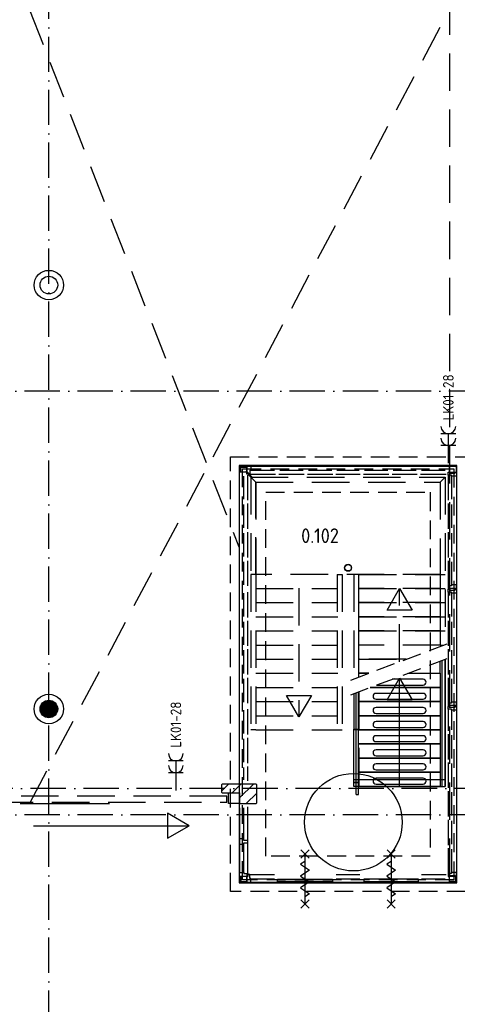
# Model space of a CAD drawing. Header units: millimetres. Extents: x 90707 to 259985, y -1262 to 84291.
# Tile 47 of 75: x 173651 to 181079, y 38393 to 55115. Entities that reach past the tile are written whole.
import ezdxf
from ezdxf.enums import TextEntityAlignment as Align

# ---------------------------------------------------------------- set-up
doc = ezdxf.new("R2010")
doc.units = ezdxf.units.MM
doc.header["$LTSCALE"] = 100
for name, pattern in [('DASHDOT', [9, 6, -1.5, 0, -1.5]), ('HIDDEN', [9.525, 6.35, -3.175]), ('HIDDEN2', [4.7625, 3.175, -1.5875])]:
    doc.linetypes.add(name, pattern=pattern)
doc.layers.get('0').update_dxf_attribs({"linetype": 'CONTINUOUS'})
for name, color, linetype in [('AANSLWCD', 3, 'CONTINUOUS'), ('ABNSLWCD_ATTRIB', 2, 'CONTINUOUS'), ('AL$1----_ALGEMEEN', 7, 'CONTINUOUS'), ('AL$7----_STRAMIEN', 1, 'DASHDOT'), ('AL$8----_HULPKOLOM', 2, 'CONTINUOUS'), ('AL$8----_HULPLIJNEN', 2, 'CONTINUOUS'), ('AL24----_TRAPPEN', 7, 'CONTINUOUS'), ('AL28----_KONSTRUKTIE', 3, 'CONTINUOUS'), ('AL29----_BOVENBOUW', 7, 'CONTINUOUS'), ('AL32----_BINNENKOZ', 7, 'CONTINUOUS'), ('AL65----_BEVEILIGING', 7, 'CONTINUOUS'), ('ALXA0-CONTOUR', 1, 'CONTINUOUS'), ('ALXAA---_GEWBETON', 12, 'CONTINUOUS'), ('ALXAB---_PREFABBETON', 1, 'CONTINUOUS'), ('EL6441--_DATACOM', 3, 'CONTINUOUS'), ('FUNDERING', 3, 'CONTINUOUS'), ('HEKWERKEN', 1, 'CONTINUOUS'), ('HULPLIJNEN-TRAP', 2, 'CONTINUOUS'), ('MAATV-BETON', 1, 'CONTINUOUS'), ('TRAP', 7, 'CONTINUOUS'), ('TRAPBEKLEDIG', 7, 'CONTINUOUS'), ('VOLGNUMMER', 7, 'CONTINUOUS')]:
    doc.layers.add(name, color=color, linetype=linetype)
doc.styles.add('1_8', font='ISO', dxfattribs={"height": 1.8})
doc.styles.get("Standard").update_dxf_attribs({"font": 'iso.shx'})

# ---------------------------------------------------------------- blocks, each defined once
blk = doc.blocks.new('ES3W2A')
for p, q in [((1.25, 2), (-1.25, 2)), ((0, 2), (0, -3)), ((1.25, 0), (-1.25, 0))]:
    blk.add_line(p, q)
for centre in [(0, 3.25), (0, 1.25)]:
    blk.add_arc(centre, 1.25, 180, 0)
at = {"style": '1_8'}
for tag, flags, p in [('VERMOGEN', 9, (-2.5, 5)), ('GROEP', 8, (0, 5)), ('SCHAK', 8, (2.5, 5)), ('GELIJK', 9, (5, 5)), ('TAL', 8, (2.5, 5)), ('KAST', 9, (7, 5))]:
    blk.add_attdef(tag, text='', height=1.8, rotation=90, dxfattribs=dict(at, flags=flags)).set_placement(p, align=Align.MIDDLE_CENTER)
at = {"style": '1_8', "width": 0.7, "flags": 8}
blk.add_attdef('DOEL', text='', height=1.8, rotation=90, dxfattribs=at).set_placement((-2.5, 5), align=Align.MIDDLE_LEFT)
at = {"style": '1_8', "flags": 9}
blk.add_attdef('M_CODE', text='', height=1.8, dxfattribs=at).set_placement((0, 0), align=Align.MIDDLE_CENTER)
blk = doc.blocks.new('A$Cca306792')
at = {"layer": 'AL$1----_ALGEMEEN', "color": 8, "linetype": 'HIDDEN'}
for p, q in [((88292, 46716), (88292, 46956)), ((88292, 46956), (89672, 46956)), ((88302, 46956), (88292, 46956)), ((89672, 46956), (89672, 46716)), ((89672, 46956), (89757, 46956)), ((88292, 46476), (88292, 46716)), ((88292, 46716), (89672, 46716)), ((89672, 46716), (88292, 46716)), ((88302, 46716), (88292, 46716)), ((89672, 46716), (89672, 46476)), ((89672, 46716), (89757, 46716)), ((88292, 46236), (88292, 46476)), ((88292, 46476), (89672, 46476)), ((89672, 46476), (88292, 46476)), ((88302, 46476), (88292, 46476)), ((89672, 46476), (89672, 46236)), ((89672, 46476), (89757, 46476)), ((89672, 46236), (88292, 46236)), ((88292, 45996), (88292, 46236)), ((88292, 46236), (89672, 46236)), ((88302, 46236), (88292, 46236)), ((89672, 46236), (89672, 45996)), ((89672, 46236), (89757, 46236)), ((88292, 45756), (88292, 45996)), ((88292, 45996), (89672, 45996)), ((89672, 45996), (88292, 45996)), ((88302, 45996), (88292, 45996)), ((89672, 45996), (89672, 45756)), ((89672, 45996), (89757, 45996)), ((89672, 45756), (88292, 45756)), ((88302, 45756), (88292, 45756)), ((89672, 45756), (89734, 45756)), ((88302, 45516), (88292, 45516)), ((88302, 45276), (88292, 45276)), ((89122, 45276), (89153, 45276))]:
    blk.add_line(p, q, dxfattribs=at)
at = {"layer": 'AL$1----_ALGEMEEN', "color": 8}
for p, q in [((88484, 45036), (89672, 45036)), ((88207, 44932), (88207, 44316)), ((88283, 44796), (89672, 44796)), ((88283, 44796), (89672, 44796)), ((88283, 44556), (88283, 44796)), ((89672, 44796), (89672, 44556)), ((88283, 44556), (89672, 44556)), ((88283, 44316), (88283, 44556)), ((89672, 44556), (88283, 44556)), ((89672, 44556), (89672, 44316)), ((88207, 43356), (88207, 44316)), ((88283, 44316), (89672, 44316)), ((88283, 44076), (88283, 44316)), ((89672, 44316), (88283, 44316)), ((89672, 44316), (89672, 44076)), ((89748, 44356), (89748, 44316)), ((89748, 44316), (89748, 44276)), ((88283, 44076), (89672, 44076)), ((88283, 44076), (89672, 44076)), ((88283, 43836), (88283, 44076)), ((89672, 44076), (88283, 44076)), ((89672, 44076), (89672, 43836)), ((88283, 43836), (89672, 43836)), ((88283, 43836), (89672, 43836)), ((88283, 43596), (88283, 43836)), ((89672, 43836), (88283, 43836)), ((89672, 43836), (89672, 43596)), ((88283, 43596), (89672, 43596)), ((89672, 43596), (88283, 43596)), ((88283, 43596), (89672, 43596)), ((88283, 43356), (88283, 43596)), ((89672, 43596), (89672, 43356)), ((88292, 43356), (88207, 43356)), ((89672, 43356), (88283, 43356)), ((88292, 43396), (88292, 43356)), ((88292, 43356), (89757, 43356))]:
    blk.add_line(p, q, dxfattribs=at)
blk.add_circle((88198, 42747), 828, dxfattribs=at)
at = {"layer": 'AL$7----_STRAMIEN', "color": 1}
blk.add_line((83028, 31186), (83028, 62970), dxfattribs=at)
for points in [[(146222, 50070), (3931, 50070)], [(135522, 43320), (3452, 43320)], [(146222, 42870), (2867, 42870)]]:
    blk.add_lwpolyline(points, dxfattribs=at)
at = {"layer": 'AL$8----_HULPKOLOM', "color": 8}
for centre in [(83028, 51870), (83028, 44670)]:
    blk.add_circle(centre, 250, dxfattribs=at)
at = {"layer": 'AL$8----_HULPLIJNEN', "color": 8}
blk.add_line((82539, 43065), (84056, 43065), dxfattribs=at)
at = {"layer": 'AL24----_TRAPPEN', "color": 8, "linetype": 'HIDDEN'}
for p, q in [((86542, 48521), (86542, 46956)), ((89672, 48521), (89672, 46956)), ((86457, 46956), (86457, 44316)), ((86542, 46956), (86542, 44316)), ((87922, 46956), (87922, 44316)), ((88007, 46956), (88007, 44316)), ((88207, 46956), (88207, 45182)), ((87273, 46725), (87273, 44535)), ((88771, 46349), (88982, 46715)), ((88982, 45473), (88982, 46715)), ((88982, 46715), (89194, 46349)), ((89194, 46349), (88771, 46349)), ((87273, 44535), (87061, 44902)), ((87061, 44902), (87485, 44902)), ((87485, 44902), (87273, 44535)), ((88283, 44960), (88283, 43356))]:
    blk.add_line(p, q, dxfattribs=at)
at = {"layer": 'AL24----_TRAPPEN', "color": 8}
for p, q in [((89700, 45493), (89700, 43356)), ((89748, 45511), (89748, 43356)), ((88771, 44825), (88982, 45192)), ((88982, 43356), (88982, 45192)), ((88982, 45192), (89194, 44825)), ((89194, 44825), (88771, 44825)), ((85407, 42688), (85041, 42900)), ((85041, 42900), (85041, 42477)), ((82767, 42688), (85407, 42688)), ((85041, 42477), (85407, 42688))]:
    blk.add_line(p, q, dxfattribs=at)
at = {"layer": 'AL28----_KONSTRUKTIE', "color": 8}
for p, q in [((86365, 48702), (86464, 48601)), ((86376, 48713), (86475, 48612))]:
    blk.add_line(p, q, dxfattribs=at)
at = {"layer": 'AL28----_KONSTRUKTIE', "color": 8, "linetype": 'Continuous'}
for p, q in [((85968, 43395), (85956, 43383)), ((85956, 43383), (85956, 43257)), ((86544, 43395), (85968, 43395)), ((86556, 43383), (86544, 43395)), ((86556, 43075), (86556, 43383)), ((85956, 43257), (85968, 43245)), ((85968, 43245), (86266, 43245)), ((86266, 43245), (86266, 43075)), ((86266, 43075), (86278, 43063)), ((86278, 43063), (86544, 43063)), ((86544, 43063), (86556, 43075))]:
    blk.add_line(p, q, dxfattribs=at)
at = {"layer": 'AL28----_KONSTRUKTIE', "color": 8}
for centre, radius in [((83028, 51870), 150), ((88107, 47069), 60), ((88107, 47069), 55), ((83028, 44670), 150)]:
    blk.add_circle(centre, radius, dxfattribs=at)
at = {"layer": 'AL29----_BOVENBOUW', "color": 8, "linetype": 'HIDDEN'}
for p, q in [((86457, 48606), (86457, 46956)), ((86457, 48606), (89757, 48606)), ((86457, 48606), (86542, 48521)), ((86542, 48521), (89672, 48521)), ((86542, 48521), (89672, 48521)), ((86542, 46956), (86542, 48521)), ((89672, 48521), (89757, 48606)), ((89672, 48521), (89672, 46956)), ((89757, 48606), (89757, 45764)), ((86542, 46956), (86457, 46956)), ((89672, 46956), (86542, 46956)), ((87922, 46956), (88007, 46956)), ((86542, 46716), (87932, 46716)), ((86542, 46476), (87932, 46476)), ((86542, 46236), (87932, 46236)), ((86542, 45996), (87932, 45996)), ((86542, 45756), (87932, 45756)), ((88292, 45516), (88292, 45756)), ((86542, 45516), (87932, 45516)), ((88292, 45276), (88292, 45516)), ((89095, 45516), (88292, 45516)), ((88292, 45516), (89095, 45516)), ((86542, 45276), (87932, 45276)), ((88457, 45276), (88292, 45276)), ((88292, 45210), (88292, 45276)), ((88292, 45276), (88457, 45276)), ((86542, 45036), (87932, 45036)), ((88292, 44964), (88292, 43356)), ((86542, 44796), (87922, 44796)), ((86542, 44556), (87922, 44556)), ((86542, 44316), (86457, 44316)), ((86542, 44316), (87922, 44316)), ((87922, 44316), (88007, 44316))]:
    blk.add_line(p, q, dxfattribs=at)
at = {"layer": 'AL29----_BOVENBOUW', "color": 8, "linetype": 'HIDDEN2'}
for p, q in [((88152, 45161), (89797, 45779)), ((88152, 44911), (89797, 45529))]:
    blk.add_line(p, q, dxfattribs=at)
at = {"layer": 'AL29----_BOVENBOUW', "color": 8}
for p, q in [((89757, 45514), (89757, 43356)), ((89672, 45276), (89672, 45483)), ((89122, 45276), (89672, 45276)), ((89672, 45276), (89672, 45036)), ((88484, 45036), (89672, 45036)), ((89672, 45036), (88484, 45036)), ((89672, 45036), (89672, 44796)), ((88283, 44796), (88283, 44960)), ((89672, 44796), (88283, 44796)), ((88292, 43356), (88207, 43356))]:
    blk.add_line(p, q, dxfattribs=at)
at = {"layer": 'AL32----_BINNENKOZ', "color": 8, "linetype": 'HIDDEN'}
for p, q in [((82698, 43060), (89828, 56545)), ((82698, 56545), (86254, 47427)), ((89832, 41835), (89832, 56545)), ((86051, 43189), (82128, 43189)), ((86051, 43089), (86051, 43189)), ((86076, 43065), (86076, 43245)), ((86076, 43245), (86256, 43245)), ((86256, 43245), (86256, 43065)), ((82128, 43089), (86051, 43089)), ((86256, 43065), (86076, 43065))]:
    blk.add_line(p, q, dxfattribs=at)
at = {"layer": 'AL32----_BINNENKOZ', "color": 8}
for p, q in [((86266, 48693), (86266, 48797)), ((86266, 48797), (86390, 48797)), ((86284, 48779), (86266, 48797)), ((86266, 48693), (86266, 48797)), ((86266, 48797), (86390, 48797)), ((86390, 48693), (86266, 48693)), ((86284, 48693), (86284, 48779)), ((86284, 48779), (86390, 48779)), ((86390, 48797), (86390, 48693)), ((86390, 48749), (86390, 48797)), ((86390, 48797), (86457, 48797)), ((86390, 48682), (86390, 48749)), ((86390, 48749), (86390, 48749)), ((86390, 48658), (86390, 48682)), ((86390, 48682), (86390, 48682)), ((86457, 48725), (86440, 48725)), ((86440, 48725), (86440, 48658)), ((86457, 48797), (86457, 48725)), ((86457, 48797), (86859, 48797)), ((86457, 48725), (86859, 48725)), ((86949, 48797), (87344, 48797)), ((86949, 48725), (87344, 48725)), ((87434, 48797), (87829, 48797)), ((87434, 48725), (87829, 48725)), ((87919, 48797), (88295, 48797)), ((87919, 48725), (88295, 48725)), ((88385, 48797), (88780, 48797)), ((88385, 48725), (88780, 48725)), ((88870, 48797), (89265, 48797)), ((88870, 48725), (89265, 48725)), ((89355, 48797), (89757, 48797)), ((89355, 48725), (89757, 48725)), ((89809, 48693), (89834, 48693)), ((89809, 48643), (89809, 48693)), ((89824, 48797), (89824, 48693)), ((89948, 48797), (89824, 48797)), ((89824, 48693), (89948, 48693)), ((89834, 48693), (89834, 48677)), ((89834, 48677), (89926, 48677)), ((89926, 48677), (89926, 48693)), ((89926, 48693), (89948, 48693)), ((89948, 48693), (89948, 48797)), ((89948, 48693), (89948, 48626)), ((86266, 48231), (86266, 48626)), ((86338, 48231), (86338, 48626)), ((86440, 48658), (86390, 48658)), ((86405, 48214), (86405, 48643)), ((86440, 48658), (86876, 48658)), ((86932, 48658), (87361, 48658)), ((87417, 48658), (87846, 48658)), ((87902, 48658), (88312, 48658)), ((88368, 48658), (88797, 48658)), ((88853, 48658), (89282, 48658)), ((89338, 48658), (89774, 48658)), ((89809, 48643), (89809, 48214)), ((89860, 48643), (89809, 48643)), ((89860, 48626), (89860, 48643)), ((89860, 48626), (89860, 48231)), ((89948, 48626), (89860, 48626)), ((89948, 48626), (89948, 48231)), ((86266, 47746), (86266, 48141)), ((86338, 47746), (86338, 48141)), ((86405, 47729), (86405, 48158)), ((89809, 48158), (89809, 47729)), ((89860, 48141), (89860, 47746)), ((89948, 48141), (89948, 47746)), ((86405, 47244), (86405, 47673)), ((89809, 47673), (89809, 47244)), ((86266, 47261), (86266, 47656)), ((86338, 47261), (86338, 47656)), ((89860, 47656), (89860, 47261)), ((89948, 47656), (89948, 47261)), ((86266, 46776), (86266, 47171)), ((86338, 46776), (86338, 47171)), ((86405, 46759), (86405, 47188)), ((89809, 47188), (89809, 46759)), ((89860, 47171), (89860, 46776)), ((89948, 47171), (89948, 46776)), ((89860, 46759), (89809, 46759)), ((89809, 46759), (89809, 46709)), ((89809, 46709), (89834, 46709)), ((89809, 46704), (89834, 46704)), ((89809, 46654), (89809, 46704)), ((89834, 46709), (89834, 46725)), ((89834, 46725), (89926, 46725)), ((89834, 46704), (89834, 46688)), ((89834, 46688), (89926, 46688)), ((89948, 46776), (89860, 46776)), ((89860, 46776), (89860, 46759)), ((89926, 46725), (89926, 46709)), ((89926, 46709), (89948, 46709)), ((89926, 46688), (89926, 46704)), ((89926, 46704), (89948, 46704)), ((89948, 46709), (89948, 46776)), ((89948, 46704), (89948, 46637)), ((86266, 46242), (86266, 46637)), ((86338, 46242), (86338, 46637)), ((86405, 46225), (86405, 46654)), ((89860, 46654), (89809, 46654)), ((89809, 46654), (89809, 46225)), ((89860, 46637), (89860, 46654)), ((89948, 46637), (89860, 46637)), ((89860, 46637), (89860, 46242)), ((89948, 46637), (89948, 46242)), ((86405, 45740), (86405, 46169)), ((89809, 46169), (89809, 45740)), ((86266, 45757), (86266, 46152)), ((86338, 45757), (86338, 46152)), ((89860, 46152), (89860, 45757)), ((89948, 46152), (89948, 45757)), ((86266, 45272), (86266, 45667)), ((86338, 45272), (86338, 45667)), ((86405, 45255), (86405, 45684)), ((89809, 45684), (89809, 45255)), ((89860, 45667), (89860, 45272)), ((89948, 45667), (89948, 45272)), ((86266, 44787), (86266, 45182)), ((86338, 44787), (86338, 45182)), ((86405, 44770), (86405, 45199)), ((89809, 45199), (89809, 44770)), ((89860, 45182), (89860, 44787)), ((89948, 45182), (89948, 44787)), ((86405, 44236), (86405, 44665)), ((89860, 44770), (89809, 44770)), ((89809, 44770), (89809, 44720)), ((89809, 44720), (89834, 44720)), ((89809, 44715), (89834, 44715)), ((89809, 44665), (89809, 44715)), ((89860, 44665), (89809, 44665)), ((89809, 44665), (89809, 44300)), ((89834, 44720), (89834, 44736)), ((89834, 44736), (89926, 44736)), ((89834, 44715), (89834, 44699)), ((89834, 44699), (89926, 44699)), ((89948, 44787), (89860, 44787)), ((89860, 44787), (89860, 44770)), ((89860, 44648), (89860, 44665)), ((89926, 44736), (89926, 44720)), ((89926, 44720), (89948, 44720)), ((89926, 44699), (89926, 44715)), ((89926, 44715), (89948, 44715)), ((89948, 44720), (89948, 44787)), ((89948, 44715), (89948, 44648)), ((86266, 44253), (86266, 44648)), ((86338, 44253), (86338, 44648)), ((89948, 44648), (89860, 44648)), ((89860, 44648), (89860, 44317)), ((89948, 44648), (89948, 44317)), ((86266, 43768), (86266, 44163)), ((86338, 43768), (86338, 44163)), ((86405, 43751), (86405, 44180)), ((89809, 44244), (89809, 43815)), ((89860, 44227), (89860, 43832)), ((89948, 44227), (89948, 43832)), ((86266, 43467), (86266, 43678)), ((86338, 43467), (86338, 43678)), ((86405, 43450), (86405, 43695)), ((89809, 43759), (89809, 43330)), ((89860, 43742), (89860, 43347)), ((89948, 43742), (89948, 43347)), ((89809, 43274), (89809, 42845)), ((89860, 43257), (89860, 42862)), ((89948, 43257), (89948, 42862)), ((86338, 42464), (86338, 42991)), ((89809, 42789), (89809, 42360)), ((89860, 42772), (89860, 42377)), ((89948, 42772), (89948, 42377)), ((86338, 41892), (86338, 42374)), ((89809, 42304), (89809, 41875)), ((89860, 42287), (89860, 41892)), ((89948, 42287), (89948, 41892)), ((86266, 41825), (86266, 41721)), ((86266, 41825), (86266, 41721)), ((86390, 41825), (86266, 41825)), ((86284, 41825), (86284, 41739)), ((86440, 41860), (86390, 41860)), ((86390, 41860), (86390, 41836)), ((86390, 41836), (86390, 41836)), ((86390, 41836), (86390, 41769)), ((86390, 41721), (86390, 41825)), ((86440, 41793), (86440, 41860)), ((86440, 41860), (86861, 41860)), ((87906, 41860), (88308, 41860)), ((89351, 41860), (89774, 41860)), ((89860, 41875), (89809, 41875)), ((89809, 41875), (89809, 41825)), ((89809, 41825), (89834, 41825)), ((89824, 41825), (89824, 41721)), ((89948, 41825), (89824, 41825)), ((89834, 41825), (89834, 41841)), ((89834, 41841), (89926, 41841)), ((89948, 41892), (89860, 41892)), ((89860, 41892), (89860, 41875)), ((89926, 41841), (89926, 41825)), ((89926, 41825), (89948, 41825)), ((89930, 41825), (89930, 41739)), ((89948, 41825), (89948, 41892)), ((89948, 41825), (89948, 41721)), ((89948, 41721), (89948, 41825)), ((86284, 41739), (86266, 41721)), ((86266, 41721), (86390, 41721)), ((86266, 41721), (86390, 41721)), ((86284, 41739), (86390, 41739)), ((86390, 41769), (86390, 41769)), ((86390, 41769), (86390, 41721)), ((86390, 41721), (86457, 41721)), ((86457, 41793), (86440, 41793)), ((86457, 41721), (86457, 41793)), ((86457, 41788), (86861, 41788)), ((86457, 41721), (86848, 41721)), ((86911, 41741), (86911, 41782)), ((86911, 41782), (87841, 41782)), ((87841, 41741), (86911, 41741)), ((87841, 41782), (87841, 41741)), ((87889, 41721), (88325, 41721)), ((87906, 41788), (88308, 41788)), ((89303, 41782), (88373, 41782)), ((88373, 41782), (88373, 41741)), ((88373, 41741), (89303, 41741)), ((89303, 41741), (89303, 41782)), ((89351, 41788), (89757, 41788)), ((89366, 41721), (89757, 41721)), ((89930, 41739), (89824, 41739)), ((89948, 41721), (89824, 41721)), ((89824, 41721), (89948, 41721)), ((89930, 41739), (89948, 41721))]:
    blk.add_line(p, q, dxfattribs=at)
at = {"layer": 'AL32----_BINNENKOZ', "color": 8, "linetype": 'Continuous'}
for p, q in [((86405, 42439), (86405, 43008)), ((86264, 42464), (86264, 42374)), ((86338, 42464), (86264, 42464)), ((86264, 42374), (86338, 42374)), ((86338, 42439), (86338, 42464)), ((86405, 42439), (86338, 42439)), ((86338, 42374), (86338, 42399)), ((86338, 42399), (86405, 42399)), ((86405, 42399), (86405, 42439)), ((86405, 41875), (86405, 42399))]:
    blk.add_line(p, q, dxfattribs=at)
blk.add_lwpolyline([(86266, 41825), (86266, 41892), (86338, 41892), (86338, 41875), (86405, 41875), (86405, 41825)], close=True, dxfattribs=at)
at = {"layer": 'AL65----_BEVEILIGING', "color": 8, "linetype": 'Continuous'}
for points in [[(87306, 42277), (87446, 42137)], [(87446, 42277), (87306, 42137)], [(87376, 42207), (87376, 41357)], [(88768, 42277), (88908, 42137)], [(88908, 42277), (88768, 42137)], [(88838, 42207), (88838, 41357)], [(87376, 42082), (87301, 42032), (87451, 41932), (87376, 41882)], [(88838, 42082), (88763, 42032), (88913, 41932), (88838, 41882)], [(87376, 41882), (87301, 41832), (87451, 41732), (87376, 41682)], [(88838, 41882), (88763, 41832), (88913, 41732), (88838, 41682)], [(87376, 41682), (87301, 41632), (87451, 41532), (87376, 41482)], [(88838, 41682), (88763, 41632), (88913, 41532), (88838, 41482)], [(87306, 41427), (87446, 41287)], [(87446, 41427), (87306, 41287)], [(88768, 41427), (88908, 41287)], [(88908, 41427), (88768, 41287)]]:
    blk.add_lwpolyline(points, dxfattribs=at)
at = {"layer": 'ALXA0-CONTOUR', "color": 8, "linetype": 'Continuous'}
for p, q in [((86256, 48803), (86256, 41715)), ((89953, 48803), (86256, 48803)), ((89953, 41715), (89953, 48803)), ((86256, 41715), (89953, 41715))]:
    blk.add_line(p, q, dxfattribs=at)
at = {"layer": 'ALXAA---_GEWBETON', "color": 8}
for p, q in [((83008, 44521), (83008, 44818)), ((83028, 44520), (83028, 44820)), ((83048, 44521), (83048, 44818)), ((82888, 44616), (82888, 44723)), ((82908, 44580), (82908, 44760)), ((82928, 44558), (82928, 44781)), ((82948, 44543), (82948, 44796)), ((82968, 44532), (82968, 44807)), ((82988, 44525), (82988, 44814)), ((83068, 44525), (83068, 44814)), ((83088, 44532), (83088, 44807)), ((83108, 44543), (83108, 44796)), ((83128, 44558), (83128, 44781)), ((83148, 44580), (83148, 44760)), ((83168, 44616), (83168, 44723))]:
    blk.add_line(p, q, dxfattribs=at)
at = {"layer": 'ALXAB---_PREFABBETON', "color": 8}
for p, q in [((85956, 43275), (86076, 43395)), ((86138, 43245), (86288, 43395)), ((86266, 43160), (86500, 43395)), ((86380, 43063), (86556, 43238))]:
    blk.add_line(p, q, dxfattribs=at)
at = {"layer": 'FUNDERING', "color": 8, "linetype": 'HIDDEN2'}
for p, q in [((86113, 48950), (90101, 48950)), ((86113, 41568), (86113, 48950)), ((86313, 48750), (89901, 48750)), ((86313, 41768), (86313, 48750)), ((89901, 48750), (89901, 41768)), ((86713, 48350), (89501, 48350)), ((86713, 42168), (86713, 48350)), ((89501, 48350), (89501, 42168)), ((89501, 42168), (86713, 42168)), ((89901, 41768), (86313, 41768)), ((90101, 41568), (86113, 41568))]:
    blk.add_line(p, q, dxfattribs=at)
at = {"layer": 'HEKWERKEN', "color": 8}
for p, q in [((88247, 43216), (88247, 44947)), ((88287, 43216), (88287, 44962)), ((88207, 44316), (88207, 44328)), ((88207, 44328), (88267, 44328)), ((88267, 44316), (88207, 44316)), ((88267, 44328), (88267, 44316)), ((88207, 43416), (88207, 43428)), ((88207, 43428), (88267, 43428)), ((88267, 43416), (88207, 43416)), ((88267, 43428), (88267, 43416)), ((88247, 43216), (88287, 43216)), ((88247, 43216), (88287, 43216))]:
    blk.add_line(p, q, dxfattribs=at)
at = {"layer": 'HULPLIJNEN-TRAP', "color": 8}
blk.add_line((88198, 43470), (89748, 43470), dxfattribs=at)
at = {"layer": 'MAATV-BETON', "color": 8}
blk.add_line((86266, 42991), (86266, 41892), dxfattribs=at)
at = {"layer": 'TRAP', "color": 8}
for p, q in [((86266, 41721), (86266, 48797)), ((86266, 48797), (89948, 48797)), ((89948, 48797), (89948, 41721)), ((89948, 41721), (86266, 41721))]:
    blk.add_line(p, q, dxfattribs=at)
at = {"layer": 'TRAPBEKLEDIG', "color": 8}
for p, q in [((89382, 45176), (88856, 45176)), ((88590, 45076), (89382, 45076)), ((89382, 44936), (88582, 44936)), ((88582, 44836), (89382, 44836)), ((89382, 44696), (88582, 44696)), ((88582, 44596), (89382, 44596)), ((89382, 44456), (88582, 44456)), ((88582, 44356), (89382, 44356)), ((89382, 44216), (88582, 44216)), ((88582, 44116), (89382, 44116)), ((89382, 43976), (88582, 43976)), ((88582, 43876), (89382, 43876)), ((89382, 43736), (88582, 43736)), ((88582, 43636), (89382, 43636)), ((89382, 43496), (88582, 43496)), ((88582, 43396), (89382, 43396))]:
    blk.add_line(p, q, dxfattribs=at)
for centre, start, end in [((89382, 45126), 270, 90), ((88582, 44886), 90, 270), ((89382, 44886), 270, 90), ((88582, 44646), 90, 270), ((89382, 44646), 270, 90), ((88582, 44406), 90, 270), ((89382, 44406), 270, 90), ((88582, 44166), 90, 270), ((89382, 44166), 270, 90), ((88582, 43926), 90, 270), ((89382, 43926), 270, 90), ((88582, 43686), 90, 270), ((89382, 43686), 270, 90), ((88582, 43446), 90, 270), ((89382, 43446), 270, 90)]:
    blk.add_arc(centre, 50, start, end, dxfattribs=at)
at = {"layer": 'VOLGNUMMER', "color": 252, "linetype": 'ByBlock'}
for tag, p in [('0.28', (16187, 74214)), ('0.17', (62961, 72994)), ('0.16', (78893, 73105)), ('0.29', (35887, 72529)), ('0.18', (53124, 64542)), ('0.701', (85482, 63517)), ('0.30', (29366, 63128)), ('0.32', (36092, 63166)), ('0.12', (90689, 63024)), ('0.29A', (33165, 62745)), ('0.30', (38191, 61494)), ('0.19', (61479, 61433)), ('0.27', (17657, 61363)), ('0.14', (89762, 60088)), ('0.33', (45869, 59450)), ('0.15', (73454, 57402)), ('0.801', (112714, 57073)), ('0.25', (28058, 57013)), ('0.18A', (61029, 56759)), ('0.26A', (36299, 54851)), ('0.20', (60895, 53506)), ('0.800', (90980, 50804)), ('0.25A', (73288, 48435)), ('0.300', (94483, 48257)), ('0.21', (58702, 48178)), ('0.24', (35041, 47783)), ('0.102', (87631, 47613)), ('0.203', (95795, 46197)), ('0.26', (18559, 46119)), ('0.802', (68387, 42721)), ('0.204', (95497, 42149)), ('0.07B', (66790, 38909)), ('0.702', (95327, 36513))]:
    blk.add_attdef(tag, text='', height=250, dxfattribs=at).set_placement(p, align=Align.MIDDLE_CENTER)
at = {"layer": 'VOLGNUMMER', "color": 8, "linetype": 'ByBlock'}
blk.add_attdef('0.600', text='', height=250, dxfattribs=at).set_placement((96800, 48300), align=Align.MIDDLE_CENTER)

msp = doc.modelspace()

# ---------------------------------------------------------------- block references
at = {"layer": 'AANSLWCD'}
ref = msp.add_blockref('ES3W2A', (180927, 47883), dxfattribs=dict(at, xscale=100, yscale=100, zscale=100))
ref.add_attrib('GROEP', 'LK01-28', dxfattribs={"layer": 'ABNSLWCD_ATTRIB', "color": 1, "height": 180, "rotation": 90, "style": '1_8', "flags": 8}).set_placement((180927, 48308), align=Align.MIDDLE_LEFT)
ref = msp.add_blockref('ES3W2A', (176302, 42325), dxfattribs=dict(at, xscale=100, yscale=100, zscale=100))
ref.add_attrib('GROEP', 'LK01-28', dxfattribs={"layer": 'ABNSLWCD_ATTRIB', "color": 1, "height": 180, "rotation": 90, "style": '1_8', "flags": 8}).set_placement((176302, 42750), align=Align.MIDDLE_LEFT)
at = {"layer": 'EL6441--_DATACOM'}
ref = msp.add_blockref('A$Cca306792', (91118, -1262), dxfattribs=at)
ref.add_attrib('0.102', '0.102', dxfattribs={"layer": 'VOLGNUMMER', "color": 252, "linetype": 'ByBlock', "height": 250}).set_placement((178749, 46351), align=Align.MIDDLE_CENTER)

doc.saveas('drawing.dxf')
